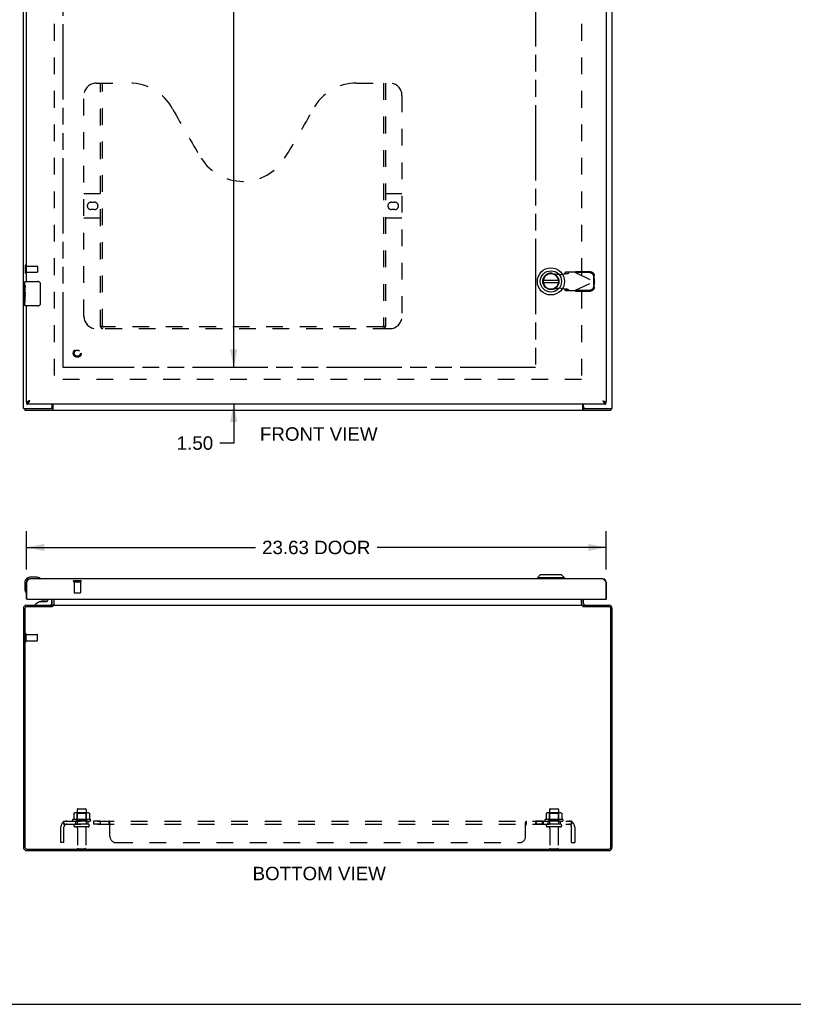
# Model space of a CAD drawing. Header units: inches. Extents: x 0 to 124, y 0 to 80.
# Tile 2 of 4: x 30 to 62, y 0 to 40. Entities that reach past the tile are written whole.
import ezdxf

# ---------------------------------------------------------------- set-up
doc = ezdxf.new("R2010")
doc.units = ezdxf.units.IN
doc.header["$LTSCALE"] = 6.817708
doc.header["$MEASUREMENT"] = 0
doc.linetypes.add('HIDDEN', pattern=[0.2, 0.1, -0.1])
doc.linetypes.add('PHANTOM', pattern=[0.8, 0.45, -0.05, 0.1, -0.05, 0.1, -0.05])
doc.layers.get('0').update_dxf_attribs({"linetype": 'CONTINUOUS'})
for name, color, linetype in [('02___PRT_ALL_AXES', 7, 'CONTINUOUS'), ('AVAILABLE_DOOR_SPACE', 7, 'CONTINUOUS'), ('DEFAULT_2', 8, 'HIDDEN'), ('DIMENSIONS', 7, 'CONTINUOUS')]:
    doc.layers.add(name, color=color, linetype=linetype)
doc.styles.get("Standard").update_dxf_attribs({"font": 'arial.ttf'})
doc.dimstyles.new('DIMSTYLE_1', dxfattribs={"dimtxt": 0.546875, "dimasz": 0.729167, "dimexe": 0.09, "dimexo": 0.07, "dimgap": 0.0375, "dimtad": 0, "dimtih": 1, "dimtoh": 1, "dimzin": 4, "dimdsep": 46, "dimtxsty": 'Standard', "dimblk": '_FILLED', "dimblk1": '_FILLED', "dimblk2": '_FILLED', "dimcen": 0.09, "dimazin": 1, "dimtfac": 1, "dimtofl": 0, "dimtmove": 0, "dimatfit": 3, "dimldrblk": '_FILLED', "dimfxl": 1, "dimtolj": 1, "dimtzin": 4, "dimarcsym": 0})

# ---------------------------------------------------------------- blocks, each defined once
blk = doc.blocks.new('_FILLED')
at = {"color": 0, "linetype": 'ByBlock'}
blk.add_solid([(0, 0), (-1, 0.2), (-1, -0.2)], dxfattribs=at)
blk = doc.blocks.new('*D5')
at = {"layer": 'DIMENSIONS', "color": 2, "linetype": 'Continuous'}
for p, q in [((30.725, 17.707), (30.725, 19.265)), ((54.35, 17.707), (54.35, 19.265)), ((30.725, 18.609), (40.058, 18.609)), ((54.35, 18.609), (45.017, 18.609))]:
    blk.add_line(p, q, dxfattribs=at)
at = {"layer": 'DIMENSIONS', "color": 2, "linetype": 'Continuous', "xscale": 0.7291666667, "yscale": 0.7291666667, "zscale": 0.7291666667, "rotation": 180}
blk.add_blockref('_FILLED', (30.725, 18.609), dxfattribs=at)
at = {"layer": 'DIMENSIONS', "color": 2, "linetype": 'Continuous', "xscale": 0.7291666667, "yscale": 0.7291666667, "zscale": 0.7291666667}
blk.add_blockref('_FILLED', (54.35, 18.609), dxfattribs=at)
at = {"layer": 'DIMENSIONS', "color": 2, "linetype": 'Continuous', "insert": (42.537, 18.882), "char_height": 0.5469, "width": 4.41159, "attachment_point": 2, "line_spacing_factor": 0.9}
blk.add_mtext('23.63 DOOR', dxfattribs=at)
blk = doc.blocks.new('*D14')
at = {"layer": 'DIMENSIONS', "color": 2, "linetype": 'Continuous'}
for p, q in [((39.174, 58.444), (39.174, 42.741)), ((39.174, 25.944), (39.174, 41.647))]:
    blk.add_line(p, q, dxfattribs=at)
at = {"layer": 'DIMENSIONS', "color": 2, "linetype": 'Continuous', "xscale": 0.7291666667, "yscale": 0.7291666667, "zscale": 0.7291666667}
for p, rotation in [((39.174, 58.444), 90), ((39.174, 25.944), 270)]:
    blk.add_blockref('_FILLED', p, dxfattribs=dict(at, rotation=rotation))
at = {"layer": 'DIMENSIONS', "color": 2, "linetype": 'Continuous', "insert": (39.174, 42.467), "char_height": 0.5469, "width": 1.91101, "attachment_point": 2, "line_spacing_factor": 0.9}
blk.add_mtext('32.50', dxfattribs=at)
blk = doc.blocks.new('*D15')
at = {"layer": 'DIMENSIONS', "color": 2, "linetype": 'Continuous'}
for p, q in [((39.174, 25.944), (39.174, 27.402)), ((39.174, 24.444), (39.174, 22.861)), ((39.174, 22.861), (38.609, 22.861))]:
    blk.add_line(p, q, dxfattribs=at)
at = {"layer": 'DIMENSIONS', "color": 2, "linetype": 'Continuous', "xscale": 0.7291666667, "yscale": 0.7291666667, "zscale": 0.7291666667}
for p, rotation in [((39.174, 25.944), 270), ((39.174, 24.444), 90)]:
    blk.add_blockref('_FILLED', p, dxfattribs=dict(at, rotation=rotation))
at = {"layer": 'DIMENSIONS', "color": 2, "linetype": 'Continuous', "insert": (38.336, 23.135), "char_height": 0.5469, "width": 1.48612, "attachment_point": 3, "line_spacing_factor": 0.9}
blk.add_mtext('1.50', dxfattribs=at)

msp = doc.modelspace()

# ---------------------------------------------------------------- linework, layer by layer
at = {"color": 3, "linetype": 'Continuous'}
for p, q in [((30.6, 24.269), (30.6, 60.119)), ((54.35, 59.869), (54.35, 24.519)), ((54.6, 24.269), (54.6, 60.119)), ((30.725, 29.444), (30.725, 54.944)), ((30.725, 24.519), (30.725, 28.444)), ((30.86, 24.579), (30.842, 24.574)), ((30.6, 24.269), (31.715, 24.269)), ((30.663, 24.194), (54.537, 24.194)), ((54.337, 24.444), (30.738, 24.444)), ((31.775, 24.329), (31.775, 24.444)), ((31.802, 24.444), (31.802, 24.237)), ((53.398, 24.237), (53.398, 24.444)), ((53.406, 24.222), (53.409, 24.215)), ((53.425, 24.329), (53.425, 24.444)), ((53.485, 24.269), (54.6, 24.269)), ((54.215, 17.332), (30.86, 17.332)), ((30.725, 16.507), (30.725, 17.197)), ((30.738, 16.522), (30.738, 17.197)), ((54.337, 17.197), (54.337, 16.522)), ((54.35, 17.197), (54.35, 16.507)), ((30.753, 16.507), (54.322, 16.507)), ((31.775, 16.329), (31.775, 16.507)), ((31.852, 16.274), (31.852, 16.507)), ((53.348, 16.507), (53.348, 16.274)), ((53.425, 16.329), (53.425, 16.507)), ((30.6, 16.114), (30.6, 6.404)), ((30.663, 16.116), (30.663, 6.402)), ((31.772, 16.196), (30.743, 16.196)), ((30.745, 16.259), (31.775, 16.259)), ((31.787, 16.205), (31.783, 16.203)), ((31.802, 16.259), (31.802, 16.217)), ((31.802, 16.259), (53.398, 16.259)), ((53.363, 16.267), (53.366, 16.265)), ((53.398, 16.259), (53.398, 16.217)), ((53.425, 16.259), (54.455, 16.259)), ((54.457, 16.196), (53.428, 16.196)), ((54.537, 6.402), (54.537, 16.116)), ((54.6, 6.404), (54.6, 16.114)), ((30.743, 6.322), (54.457, 6.322)), ((30.745, 6.259), (54.455, 6.259))]:
    msp.add_line(p, q, dxfattribs=at)
at = {"color": 7, "linetype": 'Continuous'}
for p, q in [((30.68, 29.444), (31.19, 29.444)), ((31.29, 29.344), (31.29, 28.544)), ((52.412, 29.483), (51.787, 29.483)), ((51.787, 29.404), (52.412, 29.404)), ((30.665, 28.828), (30.665, 28.862)), ((30.665, 28.459), (30.665, 28.598)), ((31.19, 28.444), (30.68, 28.444)), ((30.725, 24.519), (30.738, 24.519)), ((30.738, 24.444), (30.738, 24.519)), ((54.35, 24.519), (54.337, 24.519)), ((54.337, 24.444), (54.337, 24.519)), ((30.663, 24.269), (30.663, 24.194)), ((31.772, 24.269), (31.715, 24.269)), ((31.772, 24.269), (31.772, 24.194)), ((53.485, 24.269), (53.428, 24.269)), ((53.428, 24.269), (53.428, 24.194)), ((54.537, 24.269), (54.537, 24.194)), ((31.154, 17.392), (30.865, 17.392)), ((31.192, 17.389), (31.154, 17.392)), ((31.29, 17.345), (31.29, 17.345)), ((51.666, 17.489), (51.548, 17.371)), ((52.65, 17.371), (51.548, 17.371)), ((51.548, 17.371), (51.548, 17.332)), ((52.532, 17.489), (51.666, 17.489)), ((52.532, 17.489), (52.65, 17.371)), ((52.65, 17.371), (52.65, 17.332)), ((30.665, 17.192), (30.665, 16.902)), ((30.665, 16.902), (30.668, 16.864)), ((30.725, 17.197), (30.738, 17.197)), ((54.35, 17.197), (54.337, 17.197)), ((30.71, 16.773), (30.711, 16.77)), ((30.711, 16.77), (30.711, 16.768)), ((30.753, 16.507), (30.725, 16.507)), ((31.583, 16.507), (31.583, 16.433)), ((31.768, 16.343), (31.768, 16.507)), ((31.85, 16.329), (31.85, 16.507)), ((53.35, 16.329), (53.35, 16.507)), ((54.322, 16.507), (54.35, 16.507)), ((31.269, 16.402), (31.098, 16.303)), ((31.098, 16.264), (31.098, 16.303)), ((31.098, 16.264), (31.689, 16.264)), ((31.269, 16.402), (31.551, 16.402)), ((31.304, 16.259), (31.303, 16.264)), ((31.431, 16.418), (31.363, 16.418)), ((31.433, 16.418), (31.431, 16.418)), ((31.503, 16.418), (31.433, 16.418)), ((31.562, 16.259), (31.563, 16.264)), ((31.775, 16.198), (31.775, 16.259)), ((31.796, 16.216), (31.775, 16.241)), ((53.404, 16.216), (53.425, 16.241)), ((53.425, 16.198), (53.425, 16.259)), ((0, 0), (123.958, 0))]:
    msp.add_line(p, q, dxfattribs=at)
for points in [[(31.283, 29.38), (31.285, 29.374), (31.287, 29.369), (31.288, 29.363), (31.289, 29.356), (31.29, 29.35), (31.29, 29.344)], [(31.29, 28.544), (31.29, 28.538), (31.289, 28.531), (31.288, 28.525), (31.287, 28.519), (31.285, 28.513), (31.283, 28.508)], [(30.738, 24.519), (30.743, 24.519), (30.748, 24.519), (30.753, 24.52), (30.758, 24.521), (30.763, 24.522), (30.768, 24.523), (30.773, 24.525), (30.778, 24.527), (30.784, 24.529), (30.789, 24.531), (30.794, 24.534), (30.799, 24.536)], [(30.799, 24.536), (30.804, 24.539), (30.809, 24.542)], [(30.809, 24.542), (30.814, 24.546), (30.819, 24.549), (30.824, 24.552), (30.829, 24.556), (30.834, 24.56), (30.839, 24.563), (30.845, 24.567), (30.85, 24.571), (30.855, 24.575), (30.86, 24.579)], [(30.86, 24.579), (30.855, 24.576), (30.85, 24.573), (30.846, 24.57), (30.841, 24.567), (30.837, 24.564), (30.833, 24.561), (30.828, 24.558), (30.825, 24.555), (30.821, 24.552), (30.817, 24.549), (30.814, 24.546), (30.814, 24.545)], [(54.215, 24.579), (54.22, 24.576), (54.224, 24.573), (54.229, 24.57), (54.233, 24.567), (54.238, 24.564), (54.242, 24.561), (54.246, 24.558), (54.25, 24.555), (54.254, 24.552), (54.257, 24.549), (54.26, 24.546), (54.261, 24.545)], [(54.215, 24.579), (54.22, 24.575), (54.225, 24.571), (54.23, 24.567), (54.235, 24.563), (54.24, 24.56), (54.245, 24.556), (54.25, 24.552), (54.255, 24.549), (54.261, 24.546)], [(54.261, 24.546), (54.266, 24.542), (54.271, 24.539)], [(54.271, 24.539), (54.276, 24.536), (54.281, 24.534), (54.286, 24.531), (54.291, 24.529), (54.296, 24.527), (54.301, 24.525), (54.306, 24.523), (54.311, 24.522), (54.316, 24.521), (54.322, 24.52), (54.327, 24.519), (54.332, 24.519), (54.337, 24.519)], [(31.784, 24.279), (31.782, 24.277), (31.781, 24.275), (31.78, 24.274), (31.779, 24.273), (31.778, 24.272), (31.777, 24.271), (31.776, 24.27), (31.775, 24.269), (31.774, 24.269), (31.773, 24.269), (31.772, 24.269)], [(31.802, 24.29), (31.801, 24.29), (31.799, 24.29), (31.798, 24.29), (31.797, 24.29), (31.796, 24.289), (31.795, 24.289), (31.794, 24.289), (31.793, 24.288), (31.791, 24.287), (31.79, 24.286), (31.789, 24.285), (31.788, 24.284), (31.787, 24.283), (31.786, 24.282), (31.785, 24.281), (31.784, 24.279)], [(53.398, 24.29), (53.399, 24.29), (53.4, 24.29), (53.401, 24.29), (53.403, 24.29), (53.404, 24.289), (53.405, 24.289), (53.406, 24.289), (53.407, 24.288), (53.408, 24.287), (53.409, 24.286), (53.41, 24.285), (53.411, 24.284), (53.412, 24.283), (53.413, 24.282), (53.414, 24.281), (53.415, 24.279), (53.417, 24.277)], [(53.417, 24.277), (53.418, 24.275), (53.419, 24.274), (53.421, 24.273), (53.422, 24.272), (53.423, 24.271), (53.424, 24.27), (53.425, 24.269), (53.426, 24.269), (53.427, 24.269), (53.428, 24.269)], [(31.29, 17.345), (31.288, 17.345), (31.287, 17.346), (31.283, 17.347)], [(30.711, 16.768), (30.711, 16.767), (30.711, 16.767)], [(31.796, 16.216), (31.794, 16.215), (31.793, 16.213), (31.792, 16.212), (31.791, 16.21), (31.79, 16.208), (31.789, 16.207)], [(53.404, 16.216), (53.405, 16.215), (53.406, 16.213), (53.408, 16.212), (53.409, 16.21), (53.41, 16.208), (53.41, 16.207)]]:
    msp.add_lwpolyline(points, dxfattribs=at)
at = {"color": 3, "linetype": 'Continuous'}
for points in [[(30.842, 24.574), (30.833, 24.571), (30.825, 24.569), (30.816, 24.566), (30.808, 24.564), (30.8, 24.561), (30.792, 24.559), (30.785, 24.556), (30.778, 24.554), (30.771, 24.551), (30.764, 24.549), (30.758, 24.546), (30.753, 24.544), (30.748, 24.541), (30.743, 24.539), (30.739, 24.536), (30.735, 24.534), (30.732, 24.531), (30.729, 24.529), (30.727, 24.526), (30.726, 24.524), (30.725, 24.521), (30.725, 24.519)], [(30.738, 24.444), (30.743, 24.444), (30.748, 24.445), (30.753, 24.446), (30.758, 24.448), (30.763, 24.451), (30.768, 24.454), (30.773, 24.458), (30.778, 24.462), (30.784, 24.467), (30.789, 24.472), (30.794, 24.477), (30.799, 24.483), (30.804, 24.49), (30.809, 24.497), (30.814, 24.504), (30.819, 24.511), (30.824, 24.519), (30.829, 24.527), (30.834, 24.535), (30.839, 24.544), (30.845, 24.553), (30.85, 24.561), (30.855, 24.57), (30.86, 24.579)], [(54.215, 24.579), (54.232, 24.574), (54.241, 24.571), (54.25, 24.569), (54.258, 24.566), (54.266, 24.564), (54.275, 24.561), (54.282, 24.559), (54.29, 24.556), (54.297, 24.554), (54.304, 24.551), (54.31, 24.549), (54.316, 24.546), (54.322, 24.544), (54.327, 24.541), (54.332, 24.539), (54.336, 24.536), (54.34, 24.534), (54.343, 24.531), (54.345, 24.529), (54.347, 24.526), (54.349, 24.524), (54.35, 24.521), (54.35, 24.519)], [(54.215, 24.579), (54.22, 24.57), (54.225, 24.561), (54.23, 24.553), (54.235, 24.544), (54.24, 24.535), (54.245, 24.527), (54.25, 24.519), (54.255, 24.511), (54.261, 24.504), (54.266, 24.497), (54.271, 24.49), (54.276, 24.483), (54.281, 24.477), (54.286, 24.472), (54.291, 24.467), (54.296, 24.462), (54.301, 24.458), (54.306, 24.454), (54.311, 24.451), (54.316, 24.448), (54.322, 24.446), (54.327, 24.445), (54.332, 24.444), (54.337, 24.444)], [(31.79, 24.215), (31.789, 24.212), (31.788, 24.21), (31.787, 24.208), (31.786, 24.206), (31.785, 24.204), (31.784, 24.203), (31.783, 24.201), (31.782, 24.2), (31.781, 24.198), (31.78, 24.197), (31.779, 24.196), (31.778, 24.196), (31.776, 24.195), (31.775, 24.194), (31.774, 24.194), (31.773, 24.194), (31.772, 24.194)], [(31.802, 24.237), (31.801, 24.236), (31.8, 24.234), (31.799, 24.233), (31.798, 24.231), (31.797, 24.229), (31.795, 24.227), (31.794, 24.224), (31.793, 24.222), (31.79, 24.215)], [(53.398, 24.237), (53.399, 24.236), (53.4, 24.234), (53.401, 24.233), (53.402, 24.231), (53.403, 24.229), (53.404, 24.227), (53.405, 24.224), (53.406, 24.222)], [(53.409, 24.215), (53.41, 24.212), (53.411, 24.21), (53.412, 24.208), (53.413, 24.206), (53.414, 24.204), (53.415, 24.203), (53.417, 24.201), (53.418, 24.2), (53.419, 24.198), (53.42, 24.197), (53.421, 24.196), (53.422, 24.196), (53.423, 24.195), (53.424, 24.194), (53.425, 24.194), (53.427, 24.194), (53.428, 24.194)], [(30.738, 17.197), (30.743, 17.206), (30.748, 17.214), (30.753, 17.223), (30.758, 17.232), (30.763, 17.24), (30.768, 17.248), (30.773, 17.256), (30.778, 17.264), (30.784, 17.272), (30.789, 17.279), (30.794, 17.286), (30.799, 17.292), (30.804, 17.298), (30.809, 17.304), (30.814, 17.309), (30.819, 17.314), (30.824, 17.318), (30.829, 17.321), (30.834, 17.325), (30.839, 17.327), (30.845, 17.329), (30.85, 17.331), (30.855, 17.331), (30.86, 17.332)], [(54.215, 17.332), (54.22, 17.331), (54.225, 17.331), (54.23, 17.329), (54.235, 17.327), (54.24, 17.325), (54.245, 17.321), (54.25, 17.318), (54.255, 17.314), (54.261, 17.309), (54.266, 17.304), (54.271, 17.298), (54.276, 17.292), (54.281, 17.286), (54.286, 17.279), (54.291, 17.272), (54.296, 17.264), (54.301, 17.256), (54.306, 17.248), (54.311, 17.24), (54.316, 17.232), (54.322, 17.223), (54.327, 17.214), (54.332, 17.206), (54.337, 17.197)], [(31.749, 16.274), (31.749, 16.274), (31.749, 16.274), (31.75, 16.274), (31.751, 16.274), (31.752, 16.274), (31.753, 16.273), (31.754, 16.272), (31.755, 16.271), (31.756, 16.27), (31.758, 16.269), (31.76, 16.267)], [(31.76, 16.267), (31.762, 16.266), (31.763, 16.264), (31.765, 16.263)], [(31.765, 16.263), (31.767, 16.262), (31.768, 16.261), (31.77, 16.26)], [(31.783, 16.203), (31.782, 16.202), (31.781, 16.202), (31.78, 16.201), (31.779, 16.2), (31.778, 16.2), (31.776, 16.199), (31.775, 16.198), (31.774, 16.197), (31.773, 16.197), (31.772, 16.196)], [(31.802, 16.217), (31.801, 16.216), (31.8, 16.215), (31.799, 16.214), (31.798, 16.213), (31.797, 16.212), (31.795, 16.211), (31.794, 16.21), (31.793, 16.209), (31.792, 16.209), (31.791, 16.208), (31.79, 16.207), (31.789, 16.207), (31.788, 16.206), (31.787, 16.205)], [(31.836, 16.267), (31.834, 16.265), (31.833, 16.263), (31.832, 16.262), (31.83, 16.261), (31.829, 16.261), (31.828, 16.26), (31.827, 16.259), (31.826, 16.259), (31.825, 16.259), (31.824, 16.259)], [(31.852, 16.274), (31.851, 16.274), (31.85, 16.274), (31.849, 16.274), (31.848, 16.274), (31.846, 16.274), (31.845, 16.274), (31.844, 16.273), (31.842, 16.272), (31.841, 16.271), (31.84, 16.27), (31.839, 16.269), (31.837, 16.268), (31.836, 16.267)], [(53.348, 16.274), (53.349, 16.274), (53.35, 16.274), (53.351, 16.274), (53.352, 16.274), (53.353, 16.274), (53.355, 16.274), (53.356, 16.273), (53.357, 16.272), (53.359, 16.271), (53.36, 16.27), (53.361, 16.269), (53.362, 16.268), (53.363, 16.267)], [(53.366, 16.265), (53.367, 16.263), (53.368, 16.262), (53.369, 16.261), (53.37, 16.261), (53.371, 16.26), (53.373, 16.259), (53.374, 16.259), (53.375, 16.259), (53.376, 16.259)], [(53.398, 16.217), (53.399, 16.216), (53.4, 16.215), (53.401, 16.214), (53.402, 16.213), (53.403, 16.212), (53.404, 16.211), (53.405, 16.21), (53.406, 16.209), (53.407, 16.209), (53.408, 16.208), (53.409, 16.207), (53.41, 16.207), (53.411, 16.206), (53.412, 16.205), (53.415, 16.204)], [(53.415, 16.204), (53.417, 16.203), (53.418, 16.202), (53.419, 16.202), (53.42, 16.201), (53.421, 16.2), (53.422, 16.2), (53.423, 16.199), (53.424, 16.198), (53.425, 16.197), (53.427, 16.197), (53.428, 16.196)], [(53.435, 16.263), (53.433, 16.262), (53.431, 16.261), (53.43, 16.26)], [(53.442, 16.269), (53.439, 16.267), (53.438, 16.266), (53.436, 16.264), (53.435, 16.263)], [(53.451, 16.274), (53.451, 16.274), (53.45, 16.274), (53.45, 16.274), (53.449, 16.274), (53.448, 16.274), (53.447, 16.273), (53.446, 16.272), (53.445, 16.271), (53.443, 16.27), (53.442, 16.269)]]:
    msp.add_lwpolyline(points, dxfattribs=at)
at = {"color": 7, "linetype": 'Continuous'}
for radius in [0.551, 0.433, 0.329, 0.317]:
    msp.add_circle((52.099, 29.443), radius, dxfattribs=at)
for centre, radius, start, end in [((52.099, 29.443), 0.315, 10.0787, 349.9213), ((30.68, 29.429), 0.015, 90, 180), ((31.19, 29.344), 0.1, 21.1999, 90), ((31.19, 28.544), 0.1, 270, 338.7946), ((30.68, 28.459), 0.015, 180, 270), ((30.865, 17.192), 0.2, 90, 180), ((31.154, 17.142), 0.25, 59.1101, 90), ((31.275, 17.347), 0.015, 270, 353.6204), ((31.275, 17.343), 0.015, 6.3796, 59.1101), ((30.915, 16.902), 0.25, 180, 210.8899), ((30.713, 16.782), 0.015, 210.8899, 263.6204), ((30.71, 16.782), 0.015, 276.3796, 360), ((31.363, 16.328), 0.09, 90, 124.9249), ((31.503, 16.328), 0.09, 55.2472, 90), ((31.551, 16.433), 0.0317, 270, 360), ((31.689, 16.343), 0.0787, 270, 360), ((31.705, 16.329), 0.145, 308.7549, 311.9883), ((31.705, 16.329), 0.145, 334.6031, 360), ((53.495, 16.329), 0.145, 180, 205.3969), ((53.495, 16.329), 0.145, 228.0117, 231.2451)]:
    msp.add_arc(centre, radius, start, end, dxfattribs=at)
at = {"color": 3, "linetype": 'Continuous'}
for centre, radius, start, end in [((31.715, 24.329), 0.06, 270, 360), ((53.485, 24.329), 0.06, 180, 270), ((30.86, 17.197), 0.135, 90, 180), ((54.215, 17.197), 0.135, 0, 90), ((30.753, 16.522), 0.015, 180, 270), ((54.322, 16.522), 0.015, 270, 360), ((30.745, 16.114), 0.145, 90, 180), ((30.743, 16.116), 0.08, 90, 180), ((31.705, 16.329), 0.07, 273.2311, 360), ((53.495, 16.329), 0.07, 180, 266.7689), ((54.455, 16.114), 0.145, 0, 90), ((54.457, 16.116), 0.08, 0, 90), ((30.745, 6.404), 0.145, 180, 270), ((30.743, 6.402), 0.08, 180, 270), ((54.455, 6.404), 0.145, 270, 360), ((54.457, 6.402), 0.08, 270, 360)]:
    msp.add_arc(centre, radius, start, end, dxfattribs=at)
at = {"layer": '02___PRT_ALL_AXES', "color": 8, "linetype": 'HIDDEN'}
for p, q in [((30.718, 29.82), (30.718, 30.068)), ((30.718, 30.068), (31.165, 30.068)), ((30.718, 29.82), (31.165, 29.82)), ((32.676, 17.214), (32.676, 16.767)), ((32.676, 17.214), (32.924, 17.214)), ((32.924, 17.214), (32.924, 16.767)), ((30.718, 14.81), (30.718, 15.058)), ((30.718, 15.058), (31.165, 15.058)), ((30.718, 14.81), (31.165, 14.81)), ((32.792, 7.929), (32.792, 7.334)), ((33.158, 7.929), (33.158, 7.334)), ((52.042, 7.929), (52.042, 7.334)), ((52.408, 7.929), (52.408, 7.334)), ((33.331, 7.529), (32.619, 7.529)), ((32.641, 7.459), (32.725, 7.459)), ((32.725, 7.459), (32.725, 7.334)), ((33.225, 7.459), (32.725, 7.459)), ((33.225, 7.334), (32.725, 7.334)), ((33.225, 7.459), (33.225, 7.334)), ((33.225, 7.459), (33.309, 7.459)), ((33.453, 7.459), (33.453, 7.334)), ((33.734, 7.459), (33.453, 7.459)), ((33.734, 7.334), (33.453, 7.334)), ((33.734, 7.459), (33.734, 7.334)), ((51.785, 7.459), (51.466, 7.459)), ((51.466, 7.459), (51.466, 7.334)), ((51.785, 7.334), (51.466, 7.334)), ((51.504, 7.459), (51.504, 7.334)), ((51.747, 7.459), (51.747, 7.334)), ((51.785, 7.459), (51.785, 7.334)), ((52.581, 7.529), (51.869, 7.529)), ((51.891, 7.459), (51.975, 7.459)), ((52.475, 7.459), (51.975, 7.459)), ((51.975, 7.459), (51.975, 7.334)), ((52.475, 7.334), (51.975, 7.334)), ((52.475, 7.459), (52.559, 7.459)), ((52.475, 7.459), (52.475, 7.334)), ((32.809, 7.165), (32.809, 6.364)), ((33.141, 7.165), (33.141, 6.364)), ((52.059, 7.165), (52.059, 6.364)), ((52.391, 7.165), (52.391, 6.364))]:
    msp.add_line(p, q, dxfattribs=at)
at = {"layer": '02___PRT_ALL_AXES', "color": 7, "linetype": 'Continuous'}
for p, q in [((30.665, 29.285), (30.665, 29.429)), ((30.665, 29.029), (30.665, 29.282)), ((30.674, 29.227), (30.665, 29.227)), ((30.665, 29.059), (30.675, 29.059)), ((30.665, 28.459), (30.665, 29.027)), ((30.668, 28.996), (30.665, 28.996)), ((30.675, 29.059), (30.675, 29.216)), ((30.675, 28.875), (30.675, 28.928)), ((30.665, 28.864), (30.674, 28.864)), ((30.665, 28.828), (30.675, 28.828)), ((30.665, 28.766), (30.675, 28.766)), ((30.665, 28.598), (30.675, 28.598)), ((30.675, 28.598), (30.675, 28.828))]:
    msp.add_line(p, q, dxfattribs=at)
for points in [[(30.665, 29.285), (30.665, 29.282), (30.666, 29.277), (30.666, 29.272), (30.668, 29.266), (30.669, 29.259), (30.67, 29.251), (30.672, 29.243), (30.673, 29.234), (30.674, 29.225), (30.675, 29.216)], [(30.665, 29.029), (30.665, 29.022), (30.666, 29.014), (30.666, 29.006), (30.667, 28.997), (30.669, 28.988), (30.67, 28.979), (30.671, 28.97), (30.672, 28.961), (30.673, 28.952), (30.674, 28.944), (30.674, 28.936), (30.675, 28.928)], [(30.675, 28.875), (30.674, 28.869), (30.674, 28.863), (30.673, 28.857), (30.673, 28.851), (30.672, 28.845), (30.672, 28.839)]]:
    msp.add_lwpolyline(points, dxfattribs=at)
at = {"layer": '02___PRT_ALL_AXES', "color": 8, "linetype": 'HIDDEN'}
msp.add_circle((32.8, 26.519), 0.124, dxfattribs=at)
at = {"layer": '02___PRT_ALL_AXES', "color": 7, "linetype": 'Continuous'}
msp.add_arc((30.865, 17.192), 0.2, 166.9743, 170.9576, dxfattribs=at)
at = {"layer": '02___PRT_ALL_AXES', "color": 8, "linetype": 'HIDDEN'}
for centre, radius, start, end in [((32.641, 7.497), 0.0384, 124.4497, 270), ((32.975, 6.929), 0.698, 117.6814, 120.6631), ((32.975, 6.929), 0.698, 59.3369, 62.3186), ((33.309, 7.497), 0.0384, 270, 55.5503), ((51.891, 7.497), 0.0384, 124.4497, 270), ((52.225, 6.929), 0.698, 117.6814, 120.6631), ((52.225, 6.929), 0.698, 59.3369, 62.3186), ((52.559, 7.497), 0.0384, 270, 55.5503)]:
    msp.add_arc(centre, radius, start, end, dxfattribs=at)
at = {"layer": '02___PRT_ALL_AXES', "color": 7, "linetype": 'Continuous'}
msp.add_ellipse((30.865, 28.862), major_axis=(0.2, 0), ratio=0.432808, start_param=3.141593, end_param=3.403409, dxfattribs=at)
at = {"layer": 'AVAILABLE_DOOR_SPACE', "color": 40, "linetype": 'PHANTOM'}
for p, q in [((32.225, 25.944), (32.225, 58.444)), ((51.475, 58.444), (51.475, 25.944)), ((51.475, 25.944), (32.225, 25.944))]:
    msp.add_line(p, q, dxfattribs=at)
at = {"layer": 'DEFAULT_2', "color": 8, "linetype": 'HIDDEN'}
for p, q in [((31.85, 59.019), (31.85, 25.369)), ((53.35, 59.019), (53.35, 25.369)), ((33.57, 37.519), (34.925, 37.519)), ((33.745, 27.609), (33.745, 37.519)), ((33.825, 27.639), (33.825, 37.519)), ((44.175, 37.519), (45.53, 37.519)), ((45.275, 37.519), (45.275, 27.639)), ((45.355, 37.519), (45.355, 27.609)), ((33.07, 28.019), (33.07, 37.019)), ((46.03, 37.019), (46.03, 28.019)), ((33.07, 33.019), (33.705, 33.019)), ((45.395, 33.019), (46.03, 33.019)), ((33.356, 32.669), (33.493, 32.669)), ((45.606, 32.669), (45.743, 32.669)), ((33.493, 32.369), (33.356, 32.369)), ((45.743, 32.369), (45.606, 32.369)), ((33.705, 32.019), (33.07, 32.019)), ((46.03, 32.019), (45.395, 32.019)), ((30.675, 30.086), (30.675, 29.802)), ((30.718, 30.086), (30.718, 29.802)), ((31.175, 30.058), (31.175, 29.83)), ((52.159, 29.773), (52.454, 29.719)), ((52.454, 29.719), (52.65, 29.757)), ((52.65, 29.757), (52.682, 29.759)), ((52.696, 29.817), (52.654, 29.771)), ((52.654, 29.771), (52.809, 29.771)), ((53.07, 29.817), (52.696, 29.817)), ((52.809, 29.771), (52.851, 29.817)), ((53.07, 29.817), (53.857, 29.443)), ((53.098, 29.804), (53.118, 29.845)), ((53.688, 29.794), (53.098, 29.804)), ((53.708, 29.835), (53.118, 29.845)), ((53.87, 29.488), (53.867, 29.681)), ((53.07, 29.069), (53.857, 29.443)), ((53.851, 29.446), (53.847, 29.639)), ((53.847, 29.247), (53.851, 29.44)), ((53.87, 29.488), (53.851, 29.446)), ((53.851, 29.44), (53.87, 29.399)), ((53.862, 29.458), (53.857, 29.443)), ((53.857, 29.443), (53.862, 29.428)), ((53.866, 29.473), (53.862, 29.458)), ((53.862, 29.428), (53.866, 29.413)), ((53.87, 29.488), (53.866, 29.473)), ((53.866, 29.413), (53.87, 29.399)), ((53.867, 29.206), (53.87, 29.399)), ((52.454, 29.168), (52.159, 29.114)), ((52.65, 29.13), (52.454, 29.168)), ((52.809, 29.115), (52.654, 29.115)), ((52.654, 29.115), (52.696, 29.069)), ((52.696, 29.069), (53.07, 29.069)), ((52.851, 29.069), (52.809, 29.115)), ((53.086, 29.06), (53.07, 29.069)), ((53.098, 29.083), (53.688, 29.093)), ((53.118, 29.041), (53.098, 29.083)), ((53.118, 29.041), (53.708, 29.051)), ((45.53, 27.519), (33.57, 27.519)), ((45.271, 27.599), (33.829, 27.599)), ((53.348, 25.444), (31.852, 25.444)), ((32.658, 17.257), (32.942, 17.257)), ((32.658, 17.214), (32.942, 17.214)), ((32.686, 16.757), (32.914, 16.757)), ((30.675, 14.792), (30.675, 15.076)), ((30.718, 14.792), (30.718, 15.076)), ((31.175, 14.82), (31.175, 15.048)), ((32.656, 7.773), (32.656, 7.555)), ((33.23, 7.795), (32.719, 7.795)), ((32.791, 7.775), (32.771, 7.795)), ((32.791, 7.479), (32.791, 7.775)), ((33.158, 7.775), (32.791, 7.775)), ((32.822, 7.959), (33.128, 7.959)), ((33.158, 7.775), (33.178, 7.795)), ((33.158, 7.479), (33.158, 7.775)), ((33.294, 7.773), (33.294, 7.555)), ((51.906, 7.773), (51.906, 7.555)), ((52.48, 7.795), (51.969, 7.795)), ((52.041, 7.775), (52.021, 7.795)), ((52.408, 7.775), (52.041, 7.775)), ((52.041, 7.479), (52.041, 7.775)), ((52.072, 7.959), (52.378, 7.959)), ((52.408, 7.775), (52.428, 7.795)), ((52.408, 7.479), (52.408, 7.775)), ((52.544, 7.773), (52.544, 7.555)), ((32.131, 6.584), (32.131, 7.222)), ((32.218, 7.405), (32.297, 7.308)), ((32.256, 7.334), (32.256, 7.459)), ((32.256, 7.459), (52.944, 7.459)), ((32.256, 7.393), (32.256, 7.393)), ((32.256, 7.334), (52.944, 7.334)), ((32.256, 6.584), (32.256, 7.222)), ((32.283, 7.316), (32.278, 7.321)), ((33.239, 7.228), (32.71, 7.228)), ((32.791, 7.479), (32.771, 7.459)), ((33.158, 7.479), (32.791, 7.479)), ((33.158, 7.479), (33.178, 7.459)), ((34.096, 7.334), (34.096, 7.459)), ((34.097, 7.459), (34.096, 7.459)), ((34.106, 7.453), (34.104, 7.455)), ((34.11, 7.321), (34.108, 7.324)), ((34.116, 7.313), (34.115, 7.314)), ((34.123, 7.308), (34.121, 7.309)), ((34.131, 6.834), (34.131, 7.405)), ((51.069, 6.834), (51.069, 7.405)), ((51.076, 7.308), (51.077, 7.308)), ((51.095, 7.455), (51.097, 7.456)), ((51.101, 7.458), (51.103, 7.459)), ((51.103, 7.334), (51.104, 7.334)), ((51.104, 7.334), (51.104, 7.459)), ((52.489, 7.228), (51.96, 7.228)), ((52.041, 7.479), (52.021, 7.459)), ((52.408, 7.479), (52.041, 7.479)), ((52.408, 7.479), (52.428, 7.459)), ((52.982, 7.405), (52.903, 7.308)), ((52.938, 7.368), (52.937, 7.367)), ((52.937, 7.367), (52.937, 7.365)), ((52.939, 7.372), (52.938, 7.37)), ((52.938, 7.37), (52.938, 7.368)), ((52.94, 7.375), (52.939, 7.373)), ((52.939, 7.373), (52.939, 7.372)), ((52.941, 7.379), (52.94, 7.377)), ((52.94, 7.377), (52.94, 7.376)), ((52.94, 7.376), (52.94, 7.375)), ((52.941, 7.38), (52.941, 7.379)), ((52.944, 7.334), (52.944, 7.459)), ((52.944, 7.393), (52.944, 7.393)), ((52.944, 6.584), (52.944, 7.222)), ((53.069, 7.222), (53.069, 6.584)), ((32.256, 6.584), (32.131, 6.584)), ((34.381, 6.584), (50.819, 6.584)), ((52.944, 6.584), (53.069, 6.584)), ((32.839, 6.334), (33.111, 6.334)), ((52.089, 6.334), (52.361, 6.334))]:
    msp.add_line(p, q, dxfattribs=at)
for points in [[(52.654, 29.771), (52.654, 29.769), (52.654, 29.766), (52.653, 29.764), (52.652, 29.762), (52.651, 29.759), (52.65, 29.757)], [(52.682, 29.759), (52.698, 29.76), (52.713, 29.761), (52.728, 29.762), (52.741, 29.763), (52.754, 29.764), (52.766, 29.765), (52.777, 29.766), (52.786, 29.767), (52.794, 29.768), (52.801, 29.769), (52.806, 29.77), (52.809, 29.771)], [(53.07, 29.817), (53.086, 29.827), (53.094, 29.832), (53.102, 29.836), (53.11, 29.841), (53.118, 29.845)], [(53.847, 29.639), (53.846, 29.654), (53.844, 29.669), (53.84, 29.684), (53.834, 29.698), (53.828, 29.711), (53.819, 29.724), (53.81, 29.736), (53.8, 29.747), (53.788, 29.758), (53.776, 29.767), (53.762, 29.775), (53.748, 29.781), (53.734, 29.786), (53.719, 29.79), (53.704, 29.793), (53.688, 29.794)], [(53.708, 29.835), (53.724, 29.834), (53.739, 29.832), (53.754, 29.828), (53.768, 29.823), (53.782, 29.816), (53.795, 29.808), (53.808, 29.799), (53.819, 29.789), (53.83, 29.778), (53.839, 29.766), (53.847, 29.753), (53.854, 29.739), (53.86, 29.725), (53.864, 29.711), (53.866, 29.696), (53.867, 29.681)], [(52.809, 29.115), (52.806, 29.116), (52.801, 29.117), (52.794, 29.118), (52.786, 29.12), (52.777, 29.121), (52.766, 29.122), (52.754, 29.123), (52.741, 29.124), (52.728, 29.125), (52.713, 29.126), (52.698, 29.127), (52.682, 29.128), (52.65, 29.13)], [(52.65, 29.13), (52.651, 29.127), (52.652, 29.125), (52.653, 29.123), (52.654, 29.12), (52.654, 29.118), (52.654, 29.115)], [(53.118, 29.041), (53.11, 29.046), (53.102, 29.05), (53.094, 29.055), (53.086, 29.06)], [(53.688, 29.093), (53.704, 29.094), (53.719, 29.096), (53.734, 29.1), (53.748, 29.105), (53.762, 29.112), (53.776, 29.12), (53.788, 29.129), (53.8, 29.139), (53.81, 29.15), (53.819, 29.163), (53.828, 29.175), (53.834, 29.189), (53.84, 29.203), (53.844, 29.218), (53.846, 29.232), (53.847, 29.247)], [(53.867, 29.206), (53.866, 29.191), (53.864, 29.176), (53.86, 29.162), (53.854, 29.147), (53.847, 29.134), (53.839, 29.121), (53.83, 29.109), (53.819, 29.098), (53.808, 29.087), (53.795, 29.078), (53.782, 29.07), (53.768, 29.064), (53.754, 29.059), (53.739, 29.055), (53.724, 29.052), (53.708, 29.051)], [(33.735, 27.639), (33.751, 27.628), (33.767, 27.619), (33.783, 27.61), (33.798, 27.604), (33.814, 27.6), (33.829, 27.599)], [(45.271, 27.599), (45.286, 27.6), (45.301, 27.604), (45.317, 27.61), (45.333, 27.619), (45.349, 27.628), (45.365, 27.639)], [(32.662, 7.783), (32.66, 7.782), (32.659, 7.781), (32.658, 7.779), (32.657, 7.778), (32.656, 7.776), (32.656, 7.775), (32.656, 7.773)], [(33.288, 7.783), (33.289, 7.782), (33.291, 7.781), (33.292, 7.779), (33.293, 7.778), (33.293, 7.776), (33.294, 7.775), (33.294, 7.773)], [(51.912, 7.783), (51.91, 7.782), (51.909, 7.781), (51.908, 7.779), (51.907, 7.778), (51.906, 7.776), (51.906, 7.775), (51.906, 7.773)], [(52.538, 7.783), (52.539, 7.782), (52.541, 7.781), (52.542, 7.779), (52.543, 7.778), (52.543, 7.776), (52.544, 7.775), (52.544, 7.773)], [(32.218, 7.405), (32.219, 7.406), (32.221, 7.409), (32.223, 7.411), (32.225, 7.414), (32.227, 7.416), (32.228, 7.42), (32.23, 7.423), (32.232, 7.426), (32.233, 7.43)], [(32.233, 7.43), (32.236, 7.436), (32.237, 7.439), (32.239, 7.442), (32.24, 7.445), (32.242, 7.448), (32.243, 7.451), (32.245, 7.453), (32.247, 7.455), (32.249, 7.456), (32.25, 7.457), (32.252, 7.458), (32.253, 7.458), (32.255, 7.459), (32.256, 7.459)], [(32.256, 7.393), (32.256, 7.393), (32.256, 7.393), (32.256, 7.393), (32.256, 7.393), (32.256, 7.393), (32.256, 7.393)], [(32.256, 7.393), (32.256, 7.392), (32.256, 7.392), (32.256, 7.391), (32.256, 7.391), (32.256, 7.39)], [(32.279, 7.33), (32.279, 7.33), (32.279, 7.33), (32.279, 7.33), (32.279, 7.33), (32.278, 7.331), (32.278, 7.331), (32.278, 7.331), (32.278, 7.332), (32.277, 7.332), (32.277, 7.333), (32.277, 7.333), (32.277, 7.334), (32.276, 7.334), (32.276, 7.335), (32.276, 7.335), (32.275, 7.336), (32.275, 7.337), (32.275, 7.337), (32.274, 7.338), (32.274, 7.339), (32.274, 7.339), (32.273, 7.34), (32.273, 7.341), (32.273, 7.341), (32.272, 7.342), (32.272, 7.343), (32.271, 7.344), (32.271, 7.344), (32.271, 7.345), (32.27, 7.346), (32.27, 7.347), (32.27, 7.348), (32.269, 7.348), (32.269, 7.349), (32.269, 7.35), (32.268, 7.351), (32.268, 7.352), (32.267, 7.353), (32.267, 7.354), (32.267, 7.355), (32.266, 7.356), (32.266, 7.356), (32.266, 7.357), (32.265, 7.358), (32.265, 7.359), (32.265, 7.36), (32.264, 7.361), (32.264, 7.362), (32.264, 7.363), (32.263, 7.364), (32.263, 7.365), (32.263, 7.366), (32.262, 7.367), (32.262, 7.368), (32.262, 7.369), (32.261, 7.369), (32.261, 7.37), (32.261, 7.371), (32.261, 7.372), (32.26, 7.373), (32.26, 7.374), (32.26, 7.375), (32.26, 7.376), (32.259, 7.376), (32.259, 7.377), (32.259, 7.378), (32.259, 7.379), (32.259, 7.38), (32.258, 7.381), (32.258, 7.381), (32.258, 7.382), (32.258, 7.383), (32.258, 7.384), (32.257, 7.385), (32.257, 7.385), (32.257, 7.386), (32.257, 7.387), (32.257, 7.388), (32.257, 7.388), (32.257, 7.389), (32.256, 7.39), (32.256, 7.39), (32.256, 7.391), (32.256, 7.392), (32.256, 7.392), (32.256, 7.393), (32.256, 7.393), (32.256, 7.393)], [(32.278, 7.321), (32.276, 7.322), (32.274, 7.324), (32.272, 7.326), (32.27, 7.327), (32.268, 7.329), (32.266, 7.33), (32.264, 7.331), (32.262, 7.332), (32.261, 7.333), (32.259, 7.333), (32.257, 7.334), (32.256, 7.334)], [(32.276, 7.334), (32.276, 7.333), (32.277, 7.333), (32.277, 7.332), (32.277, 7.332), (32.278, 7.332), (32.278, 7.331), (32.278, 7.331), (32.278, 7.33), (32.279, 7.33), (32.279, 7.33), (32.279, 7.33), (32.279, 7.33), (32.279, 7.33)], [(32.297, 7.308), (32.296, 7.308), (32.296, 7.308), (32.295, 7.308), (32.294, 7.308), (32.294, 7.308), (32.293, 7.308), (32.292, 7.309), (32.29, 7.31), (32.289, 7.311), (32.288, 7.312), (32.286, 7.313), (32.285, 7.314), (32.283, 7.316)], [(32.656, 7.555), (32.656, 7.554), (32.656, 7.553), (32.655, 7.552), (32.655, 7.551), (32.655, 7.55), (32.654, 7.55), (32.654, 7.549), (32.654, 7.549), (32.653, 7.548), (32.653, 7.548), (32.653, 7.548), (32.652, 7.547), (32.652, 7.547), (32.652, 7.547), (32.651, 7.547), (32.651, 7.547), (32.651, 7.547), (32.651, 7.546)], [(33.299, 7.546), (33.299, 7.547), (33.298, 7.547), (33.298, 7.547), (33.298, 7.547), (33.298, 7.547), (33.297, 7.547), (33.297, 7.548), (33.297, 7.548), (33.296, 7.548), (33.296, 7.549), (33.296, 7.549), (33.295, 7.55), (33.295, 7.55), (33.295, 7.551), (33.294, 7.552), (33.294, 7.553), (33.294, 7.554), (33.294, 7.555)], [(34.11, 7.448), (34.108, 7.451), (34.106, 7.453), (34.104, 7.455), (34.103, 7.456), (34.101, 7.457), (34.1, 7.458), (34.098, 7.458), (34.097, 7.459), (34.096, 7.459)], [(34.106, 7.327), (34.104, 7.329), (34.103, 7.33), (34.102, 7.331), (34.101, 7.332), (34.099, 7.333), (34.098, 7.333), (34.097, 7.334), (34.096, 7.334)], [(34.098, 7.333), (34.097, 7.334), (34.096, 7.334)], [(34.103, 7.33), (34.102, 7.331), (34.101, 7.332)], [(34.108, 7.324), (34.107, 7.326), (34.106, 7.327), (34.104, 7.329)], [(34.111, 7.445), (34.11, 7.448), (34.108, 7.451)], [(34.114, 7.316), (34.113, 7.317), (34.112, 7.319), (34.11, 7.321)], [(34.114, 7.439), (34.113, 7.442), (34.111, 7.445)], [(34.117, 7.433), (34.115, 7.436), (34.114, 7.439)], [(34.131, 7.308), (34.13, 7.308), (34.128, 7.308), (34.127, 7.308), (34.125, 7.308), (34.124, 7.308), (34.123, 7.308), (34.121, 7.309), (34.12, 7.31), (34.119, 7.311), (34.117, 7.312), (34.116, 7.313), (34.115, 7.314), (34.114, 7.316)], [(34.125, 7.414), (34.124, 7.416), (34.123, 7.42), (34.121, 7.423), (34.12, 7.426), (34.117, 7.433)], [(34.131, 7.308), (34.13, 7.308), (34.128, 7.308), (34.127, 7.308), (34.125, 7.308), (34.124, 7.308)], [(34.131, 7.405), (34.13, 7.406), (34.128, 7.409), (34.127, 7.411), (34.125, 7.414)], [(51.069, 7.405), (51.07, 7.406), (51.071, 7.409), (51.073, 7.411), (51.074, 7.414)], [(51.069, 7.308), (51.07, 7.308), (51.072, 7.308), (51.073, 7.308), (51.074, 7.308), (51.076, 7.308), (51.077, 7.308), (51.078, 7.309), (51.079, 7.31), (51.081, 7.311), (51.082, 7.312), (51.083, 7.313), (51.085, 7.314), (51.086, 7.316)], [(51.069, 7.308), (51.07, 7.308), (51.072, 7.308), (51.073, 7.308)], [(51.074, 7.414), (51.076, 7.416), (51.077, 7.42), (51.078, 7.423), (51.08, 7.426)], [(51.08, 7.426), (51.083, 7.433), (51.084, 7.436), (51.086, 7.439)], [(51.081, 7.311), (51.082, 7.312), (51.083, 7.313), (51.085, 7.314), (51.086, 7.316), (51.087, 7.317), (51.088, 7.319), (51.089, 7.321)], [(51.086, 7.439), (51.087, 7.442), (51.088, 7.445)], [(51.088, 7.445), (51.09, 7.448), (51.092, 7.451), (51.093, 7.453)], [(51.089, 7.321), (51.092, 7.324), (51.093, 7.326), (51.094, 7.327), (51.095, 7.329), (51.097, 7.33)], [(51.09, 7.448), (51.092, 7.451), (51.093, 7.453), (51.095, 7.455), (51.097, 7.456), (51.098, 7.457), (51.1, 7.458), (51.101, 7.458), (51.103, 7.459), (51.104, 7.459)], [(51.094, 7.327), (51.095, 7.329), (51.097, 7.33), (51.098, 7.331), (51.099, 7.332), (51.1, 7.333), (51.102, 7.333), (51.103, 7.334), (51.104, 7.334)], [(51.906, 7.555), (51.906, 7.554), (51.906, 7.553), (51.905, 7.552), (51.905, 7.551), (51.905, 7.55), (51.904, 7.55), (51.904, 7.549), (51.904, 7.549), (51.903, 7.548), (51.903, 7.548), (51.903, 7.548), (51.902, 7.547), (51.902, 7.547), (51.902, 7.547), (51.901, 7.547), (51.901, 7.547), (51.901, 7.547), (51.901, 7.546)], [(52.549, 7.546), (52.549, 7.547), (52.548, 7.547), (52.548, 7.547), (52.548, 7.547), (52.548, 7.547), (52.547, 7.547), (52.547, 7.548), (52.547, 7.548), (52.546, 7.548), (52.546, 7.549), (52.546, 7.549), (52.545, 7.55), (52.545, 7.55), (52.545, 7.551), (52.544, 7.552), (52.544, 7.553), (52.544, 7.554), (52.544, 7.555)], [(52.903, 7.308), (52.903, 7.308), (52.904, 7.308), (52.905, 7.308), (52.905, 7.308), (52.906, 7.308), (52.907, 7.308), (52.908, 7.309), (52.909, 7.31), (52.91, 7.311), (52.912, 7.312), (52.913, 7.313), (52.915, 7.314), (52.916, 7.316), (52.92, 7.319)], [(52.92, 7.319), (52.921, 7.321), (52.923, 7.322), (52.925, 7.324), (52.927, 7.326), (52.929, 7.327), (52.931, 7.329), (52.933, 7.33), (52.935, 7.331), (52.937, 7.332), (52.939, 7.333), (52.941, 7.333), (52.942, 7.334), (52.944, 7.334)], [(52.937, 7.365), (52.936, 7.364), (52.936, 7.363), (52.936, 7.362), (52.935, 7.361), (52.935, 7.36), (52.935, 7.359), (52.934, 7.358), (52.934, 7.357), (52.934, 7.356), (52.933, 7.355), (52.933, 7.355), (52.932, 7.354), (52.932, 7.353), (52.932, 7.352), (52.931, 7.351), (52.931, 7.35), (52.931, 7.349), (52.93, 7.348), (52.93, 7.347), (52.929, 7.347), (52.929, 7.346), (52.929, 7.345), (52.928, 7.344), (52.928, 7.344), (52.928, 7.343), (52.927, 7.342), (52.927, 7.341), (52.927, 7.341), (52.926, 7.34), (52.926, 7.339), (52.926, 7.339), (52.925, 7.338), (52.925, 7.337), (52.925, 7.337), (52.924, 7.336), (52.924, 7.335), (52.924, 7.335), (52.923, 7.334), (52.923, 7.334), (52.923, 7.333), (52.922, 7.333), (52.922, 7.332), (52.922, 7.332), (52.922, 7.331), (52.921, 7.331), (52.921, 7.33), (52.921, 7.33), (52.921, 7.33), (52.921, 7.33)], [(52.921, 7.33), (52.921, 7.33), (52.921, 7.33), (52.921, 7.33), (52.921, 7.33), (52.921, 7.33), (52.921, 7.33), (52.921, 7.331), (52.921, 7.331), (52.922, 7.331), (52.922, 7.332), (52.922, 7.332), (52.923, 7.333), (52.923, 7.333), (52.923, 7.333)], [(52.944, 7.393), (52.944, 7.393), (52.944, 7.393), (52.944, 7.393), (52.944, 7.393), (52.944, 7.392), (52.943, 7.392), (52.943, 7.391), (52.943, 7.391), (52.943, 7.39), (52.943, 7.39), (52.943, 7.389), (52.943, 7.389), (52.943, 7.388), (52.943, 7.387), (52.943, 7.387), (52.942, 7.386), (52.942, 7.386), (52.942, 7.385), (52.942, 7.384), (52.942, 7.384), (52.942, 7.383), (52.942, 7.382), (52.941, 7.382), (52.941, 7.381), (52.941, 7.38)], [(52.964, 7.436), (52.962, 7.439), (52.961, 7.442), (52.959, 7.445), (52.958, 7.448), (52.956, 7.451), (52.955, 7.453), (52.953, 7.455), (52.951, 7.456), (52.949, 7.457), (52.948, 7.458), (52.946, 7.458), (52.945, 7.459), (52.944, 7.459)], [(52.944, 7.39), (52.944, 7.391), (52.944, 7.391), (52.944, 7.392), (52.944, 7.392), (52.944, 7.392), (52.944, 7.393), (52.944, 7.393), (52.944, 7.393), (52.944, 7.393), (52.944, 7.393)], [(52.982, 7.405), (52.98, 7.406), (52.978, 7.409), (52.976, 7.411), (52.975, 7.414), (52.973, 7.416), (52.971, 7.42), (52.97, 7.423), (52.968, 7.426), (52.967, 7.43), (52.964, 7.436)]]:
    msp.add_lwpolyline(points, dxfattribs=at)
for radius in [0.164, 0.124]:
    msp.add_circle((32.8, 26.519), radius, dxfattribs=at)
for centre, radius, start, end in [((33.57, 37.019), 0.5, 90, 180), ((34.925, 35.519), 2, 28.4813, 90), ((44.175, 35.519), 2, 90, 151.5187), ((45.53, 37.019), 0.5, 0, 90), ((71.233, 55.217), 39.307, 208.4813, 211.8705), ((7.867, 55.217), 39.307, 328.1295, 331.5187), ((39.55, 35.519), 2, 211.8705, 328.1295), ((33.705, 33.059), 0.04, 270, 360), ((45.395, 33.059), 0.04, 180, 270), ((33.356, 32.519), 0.15, 90, 270), ((33.493, 32.519), 0.15, 270, 90), ((45.606, 32.519), 0.15, 90, 270), ((45.743, 32.519), 0.15, 270, 90), ((33.705, 31.979), 0.04, 0, 90), ((45.395, 31.979), 0.04, 90, 180), ((30.696, 30.086), 0.0215, 0, 180), ((30.696, 29.802), 0.0215, 180, 360), ((31.165, 30.058), 0.01, 0, 90), ((31.165, 29.83), 0.01, 270, 360), ((52.099, 29.443), 0.335, 79.673, 280.327), ((33.57, 28.019), 0.5, 180, 270), ((45.53, 28.019), 0.5, 270, 360), ((33.835, 27.609), 0.09, 180, 270), ((33.865, 27.639), 0.04, 180, 270), ((45.235, 27.639), 0.04, 270, 360), ((45.265, 27.609), 0.09, 270, 360), ((32.658, 17.235), 0.0215, 90, 270), ((32.942, 17.235), 0.0215, 270, 90), ((32.686, 16.767), 0.01, 180, 270), ((32.914, 16.767), 0.01, 270, 360), ((30.696, 15.076), 0.0215, 360, 180), ((31.165, 15.048), 0.01, 360, 90), ((30.696, 14.792), 0.0215, 180, 0), ((31.165, 14.82), 0.01, 270, 0), ((32.719, 7.653), 0.141, 90, 113.95), ((32.822, 7.929), 0.03, 90, 180), ((33.128, 7.929), 0.03, 0, 90), ((33.23, 7.653), 0.141, 66.05, 90), ((51.969, 7.653), 0.141, 90, 113.95), ((52.072, 7.929), 0.03, 90, 180), ((52.378, 7.929), 0.03, 0, 90), ((52.48, 7.653), 0.141, 66.05, 90), ((32.368, 7.222), 0.237, 90, 180), ((32.368, 7.222), 0.112, 90, 180), ((32.71, 7.281), 0.053, 90, 270), ((32.746, 7.165), 0.0625, 0, 90), ((33.203, 7.165), 0.0625, 90, 180), ((33.239, 7.281), 0.053, 270, 90), ((51.96, 7.281), 0.053, 90, 270), ((51.996, 7.165), 0.0625, 0, 90), ((52.453, 7.165), 0.0625, 90, 180), ((52.489, 7.281), 0.053, 270, 90), ((52.832, 7.222), 0.237, 0, 90), ((52.832, 7.222), 0.112, 0, 90), ((34.381, 6.834), 0.25, 180, 270), ((50.819, 6.834), 0.25, 270, 360), ((32.839, 6.364), 0.03, 180, 270), ((33.111, 6.364), 0.03, 270, 360), ((52.089, 6.364), 0.03, 180, 270), ((52.361, 6.364), 0.03, 270, 360)]:
    msp.add_arc(centre, radius, start, end, dxfattribs=at)

# ---------------------------------------------------------------- texts
at = {"layer": 'DIMENSIONS', "color": 2, "linetype": 'Continuous', "attachment_point": 2, "line_spacing_factor": 0.9}
for s, insert, char_height, width in [('FRONT VIEW', (42.639, 23.502), 0.5469, 4.78566), ('BOTTOM VIEW', (42.658, 5.601), 0.54688, 5.41996)]:
    msp.add_mtext(s, dxfattribs=dict(at, insert=insert, char_height=char_height, width=width))

# ---------------------------------------------------------------- dimensions: what is measured, and where the dimension line sits
at = {"layer": 'DIMENSIONS', "color": 2, "linetype": 'Continuous'}
for base, p1, p2, picture, middle in [((39.174, 25.944), (51.475, 58.444), (51.475, 25.944), '*D14', (39.173, 42.191)), ((39.174, 24.444), (32.225, 25.944), (54.337, 24.444), '*D15', (37.616, 22.858))]:
    dim = msp.add_linear_dim(base=base, p1=p1, p2=p2, angle=270, dimstyle='DIMSTYLE_1', dxfattribs=at)
    dim.commit()
    dim.dimension.update_dxf_attribs({"geometry": picture, "text_midpoint": middle, "dimtype": 160})
dim = msp.add_linear_dim(base=(54.349803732, 18.608690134), p1=(30.724803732, 17.63711071), p2=(54.349803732, 17.63711071), text='<> DOOR', dimstyle='DIMSTYLE_1', dxfattribs=at)
dim.commit()
dim.dimension.update_dxf_attribs({"geometry": '*D5', "text_midpoint": (42.537303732, 18.608690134), "dimtype": 160})

doc.saveas('drawing.dxf')
